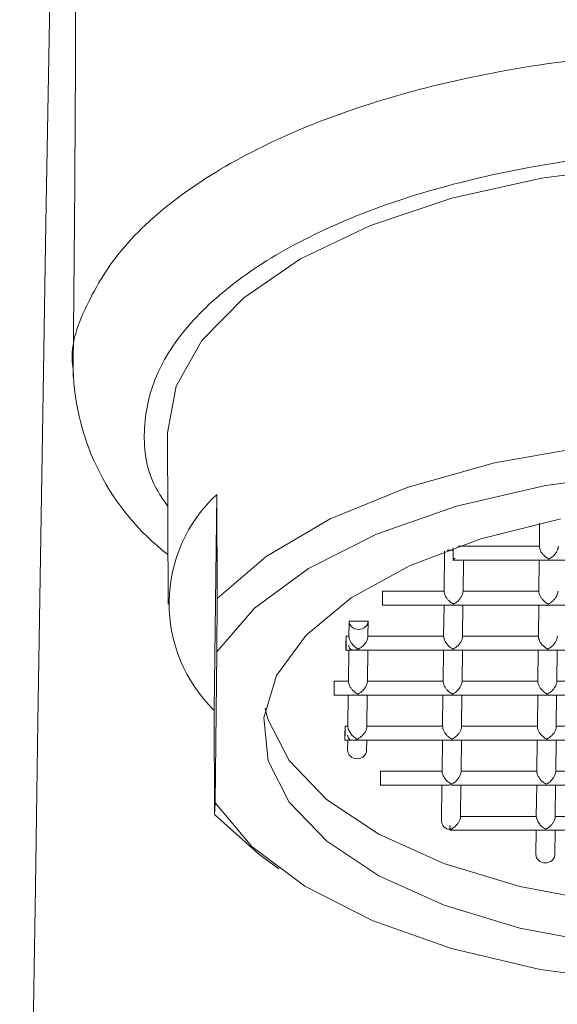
# Model space of a CAD drawing. Header units: millimetres. Extents: x 220.184 to 220.327, y 142.8 to 143.061.
# Tile 2 of 5: x 220.297 to 220.309, y 143.013 to 143.034. Entities that reach past the tile are written whole.
import ezdxf

# ---------------------------------------------------------------- set-up
doc = ezdxf.new("R2010")
doc.units = ezdxf.units.MM
doc.layers.add('SANINDUSA', color=3, linetype='Continuous')

msp = doc.modelspace()

# ---------------------------------------------------------------- linework, layer by layer
at = {"layer": 'SANINDUSA', "linetype": 'Continuous', "lineweight": 15}
for p, q in [((220.3005416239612, 143.0250215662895), (220.3005536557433, 143.0214141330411)), ((220.3015277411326, 143.019175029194), (220.3015798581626, 143.0237333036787)), ((220.3015798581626, 143.0237333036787), (220.3015871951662, 143.0215336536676)), ((220.3083987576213, 143.0231245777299), (220.3083932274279, 143.0226408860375)), ((220.3063920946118, 143.0225383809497), (220.3063823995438, 143.021690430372)), ((220.3065714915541, 143.0225557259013), (220.3064385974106, 143.0225557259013)), ((220.3065720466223, 143.0226043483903), (220.3065714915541, 143.0225557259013)), ((220.306572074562, 143.0223807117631), (220.3065714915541, 143.0225557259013)), ((220.3083932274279, 143.0226408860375), (220.3066754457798, 143.0226408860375)), ((220.3065669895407, 143.0223458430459), (220.3085990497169, 143.0223458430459)), ((220.3067823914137, 143.021690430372), (220.3067898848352, 143.0223458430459)), ((220.3083898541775, 143.0223458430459), (220.3083823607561, 143.021690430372)), ((220.3085853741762, 143.0223458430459), (220.3105994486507, 143.0223458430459)), ((220.3050824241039, 143.021690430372), (220.305080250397, 143.0215003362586)), ((220.3063823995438, 143.021690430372), (220.3050824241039, 143.021690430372)), ((220.3083823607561, 143.021690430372), (220.3067823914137, 143.021690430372)), ((220.3015871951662, 143.0215336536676), (220.3015808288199, 143.0204085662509)), ((220.3050771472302, 143.0213953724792), (220.3065882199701, 143.0213953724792)), ((220.3063790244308, 143.0213953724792), (220.3063715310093, 143.0207399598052)), ((220.3065745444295, 143.0213953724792), (220.3085881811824, 143.0213953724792)), ((220.3067715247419, 143.0207399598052), (220.3067790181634, 143.0213953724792)), ((220.3083789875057, 143.0213953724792), (220.3083714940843, 143.0207399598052)), ((220.3085745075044, 143.0213953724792), (220.3105881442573, 143.0213953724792)), ((220.3043752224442, 143.0210594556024), (220.3043715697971, 143.0207399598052)), ((220.3047752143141, 143.0210594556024), (220.3043752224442, 143.0210594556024)), ((220.304771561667, 143.0207399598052), (220.3047752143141, 143.0210594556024)), ((220.3043102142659, 143.0207399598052), (220.3043080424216, 143.0205498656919)), ((220.3043715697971, 143.0207399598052), (220.3043102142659, 143.0207399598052)), ((220.3063715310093, 143.0207399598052), (220.304771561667, 143.0207399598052)), ((220.3083714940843, 143.0207399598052), (220.3067715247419, 143.0207399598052)), ((220.3015443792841, 143.0172206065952), (220.3015808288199, 143.0204085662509)), ((220.3043049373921, 143.0204449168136), (220.3045773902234, 143.0204449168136)), ((220.3043682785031, 143.0204521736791), (220.3043607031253, 143.0197894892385)), ((220.3045637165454, 143.0204449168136), (220.3065777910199, 143.0204449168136)), ((220.3047606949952, 143.0197894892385), (220.3047681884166, 143.0204449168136)), ((220.306368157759, 143.0204449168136), (220.3063606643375, 143.0197894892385)), ((220.3065636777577, 143.0204449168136), (220.3085773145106, 143.0204449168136)), ((220.3067606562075, 143.0197894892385), (220.3067681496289, 143.0204449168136)), ((220.3083681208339, 143.0204449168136), (220.3083606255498, 143.0197894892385)), ((220.3085636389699, 143.0204449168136), (220.3105772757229, 143.0204449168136)), ((220.3087606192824, 143.0197894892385), (220.3087681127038, 143.0204449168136)), ((220.3040607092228, 143.0197894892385), (220.3040585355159, 143.0195993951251)), ((220.3043607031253, 143.0197894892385), (220.3040607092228, 143.0197894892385)), ((220.3063606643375, 143.0197894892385), (220.3047606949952, 143.0197894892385)), ((220.3083606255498, 143.0197894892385), (220.3067606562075, 143.0197894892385)), ((220.3103605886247, 143.0197894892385), (220.3087606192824, 143.0197894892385)), ((220.3040554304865, 143.0194944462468), (220.3045665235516, 143.0194944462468)), ((220.3043573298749, 143.0194944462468), (220.3043498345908, 143.0188390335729)), ((220.3045528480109, 143.0194944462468), (220.3065664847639, 143.0194944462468)), ((220.3047498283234, 143.0188390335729), (220.3047573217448, 143.0194944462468)), ((220.3063572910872, 143.0194944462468), (220.3063497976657, 143.0188390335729)), ((220.3065528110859, 143.0194944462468), (220.3085664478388, 143.0194944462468)), ((220.3067497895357, 143.0188390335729), (220.3067572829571, 143.0194944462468)), ((220.3083572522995, 143.0194944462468), (220.308349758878, 143.0188390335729)), ((220.3085527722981, 143.0194944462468), (220.3105664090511, 143.0194944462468)), ((220.3087497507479, 143.0188390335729), (220.308757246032, 143.0194944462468)), ((220.3015350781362, 143.0169753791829), (220.3015277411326, 143.019175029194)), ((220.3042884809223, 143.0188390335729), (220.3042863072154, 143.0186489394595)), ((220.3043498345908, 143.0188390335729), (220.3042884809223, 143.0188390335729)), ((220.3063497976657, 143.0188390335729), (220.3047498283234, 143.0188390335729)), ((220.308349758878, 143.0188390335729), (220.3067497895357, 143.0188390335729)), ((220.3103497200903, 143.0188390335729), (220.3087497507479, 143.0188390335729)), ((220.3042832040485, 143.0185439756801), (220.3045560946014, 143.0185439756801)), ((220.3043465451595, 143.0185512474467), (220.3043440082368, 143.0183294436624)), ((220.3045419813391, 143.0185439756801), (220.3065556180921, 143.0185439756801)), ((220.3047440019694, 143.0183294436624), (220.304746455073, 143.0185439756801)), ((220.3063464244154, 143.0185439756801), (220.3063389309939, 143.0178885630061)), ((220.3065419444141, 143.0185439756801), (220.3085555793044, 143.0185439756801)), ((220.3067389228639, 143.0178885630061), (220.3067464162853, 143.0185439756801)), ((220.3083463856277, 143.0185439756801), (220.3083388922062, 143.0178885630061)), ((220.3085419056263, 143.0185439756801), (220.3105555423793, 143.0185439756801)), ((220.3087388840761, 143.0178885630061), (220.3087463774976, 143.0185439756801)), ((220.305038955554, 143.0178885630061), (220.3050367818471, 143.0176984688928)), ((220.3063389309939, 143.0178885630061), (220.305038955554, 143.0178885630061)), ((220.3083388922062, 143.0178885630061), (220.3067389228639, 143.0178885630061)), ((220.3103388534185, 143.0178885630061), (220.3087388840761, 143.0178885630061)), ((220.3050336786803, 143.0175935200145), (220.3064427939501, 143.0175935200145)), ((220.3063355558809, 143.0175935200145), (220.306326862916, 143.0168331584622)), ((220.3065310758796, 143.0175935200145), (220.3085447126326, 143.0175935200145)), ((220.3067280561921, 143.0169380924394), (220.3067355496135, 143.0175935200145)), ((220.3083355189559, 143.0175935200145), (220.3083280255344, 143.0169380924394)), ((220.3085310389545, 143.0175935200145), (220.3105446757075, 143.0175935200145)), ((220.3087280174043, 143.0169380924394), (220.3087355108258, 143.0175935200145)), ((220.3015443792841, 143.0172206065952), (220.3015350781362, 143.0169753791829)), ((220.3015350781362, 143.0169753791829), (220.3024721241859, 143.0161407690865)), ((220.3083280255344, 143.0169380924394), (220.3067280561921, 143.0169380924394)), ((220.3103279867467, 143.0169380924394), (220.3087280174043, 143.0169380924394)), ((220.3065015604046, 143.0166430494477), (220.3085342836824, 143.0166430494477)), ((220.3083246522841, 143.0166430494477), (220.3083187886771, 143.0161301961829)), ((220.3085201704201, 143.0166430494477), (220.310533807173, 143.0166430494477)), ((220.3087187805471, 143.0161301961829), (220.308724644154, 143.0166430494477)), ((220.3024721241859, 143.0161407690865), (220.3028939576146, 143.0158305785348))]:
    msp.add_line(p, q, dxfattribs=at)
at = {"layer": 'SANINDUSA', "linetype": 'Continuous', "lineweight": 15, "flags": 128}
for points in [[(220.2985426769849, 143.0517254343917), (220.2984991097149, 143.0513404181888), (220.2984472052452, 143.050455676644), (220.2983885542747, 143.0490234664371), (220.2983276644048, 143.0470625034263), (220.2982665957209, 143.0446832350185), (220.2982069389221, 143.042041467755), (220.298150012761, 143.0392744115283), (220.2980968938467, 143.0365024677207), (220.2980333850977, 143.0329720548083), (220.2979737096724, 143.0294577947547), (220.2979153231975, 143.0258774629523), (220.2978594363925, 143.0224105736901), (220.297804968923, 143.0189240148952), (220.2977522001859, 143.0154474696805), (220.2977138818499, 143.0128636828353), (220.297672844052, 143.0100421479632), (220.2976231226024, 143.0065492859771), (220.2975644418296, 143.0023262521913), (220.2974965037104, 142.9973585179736), (220.2974191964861, 142.9916055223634)], [(220.3245414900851, 143.0251016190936), (220.3243591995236, 143.0260823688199), (220.3238178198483, 143.0270411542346), (220.3229338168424, 143.0279397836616), (220.3217340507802, 143.0287509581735), (220.3202549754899, 143.0294500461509), (220.3185415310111, 143.0300157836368), (220.3166457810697, 143.0304309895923), (220.3146253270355, 143.030683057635), (220.3125415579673, 143.0307642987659), (220.3104577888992, 143.0306722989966), (220.3084373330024, 143.0304098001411), (220.3065415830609, 143.0299847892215), (220.3048281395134, 143.0294102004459), (220.3033490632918, 143.0287034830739), (220.3021492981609, 143.0278861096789), (220.3012652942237, 143.0269829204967), (220.3007239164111, 143.0260213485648), (220.3005416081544, 143.0250306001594), (220.3005416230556, 143.0250215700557)], [(220.3235867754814, 143.021533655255), (220.3225713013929, 143.0224251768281), (220.3212380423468, 143.0232160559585), (220.3196293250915, 143.0238811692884), (220.3177962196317, 143.0243994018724), (220.3157969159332, 143.0247543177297), (220.313694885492, 143.0249346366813), (220.311556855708, 143.0249346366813), (220.3094507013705, 143.0247543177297), (220.3074432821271, 143.0243994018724), (220.3055983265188, 143.0238811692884), (220.3039743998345, 143.0232160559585), (220.3026230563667, 143.0224251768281), (220.3015871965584, 143.021533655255)], [(220.3015808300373, 143.0204085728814), (220.3023807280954, 143.021328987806), (220.3035173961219, 143.0221662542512), (220.304953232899, 143.0228926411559), (220.306640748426, 143.0234841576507), (220.308524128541, 143.0239212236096), (220.3105410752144, 143.0241893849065), (220.3126248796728, 143.0242797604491), (220.3147066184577, 143.0241893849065), (220.3167174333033, 143.0239212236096), (220.3185908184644, 143.0234841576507), (220.3202648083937, 143.0228926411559), (220.3216840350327, 143.0221662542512), (220.3228015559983, 143.021328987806), (220.3235804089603, 143.0204085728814)], [(220.3097450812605, 143.0142475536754), (220.3079801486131, 143.0145787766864), (220.3063808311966, 143.0150630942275), (220.3050049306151, 143.0156829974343), (220.3039021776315, 143.0164160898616), (220.3031124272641, 143.0172358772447), (220.3026642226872, 143.0181127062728), (220.3025737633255, 143.0190149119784), (220.302844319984, 143.0199098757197), (220.3034661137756, 143.0207652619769), (220.3044166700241, 143.0215501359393), (220.3056616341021, 143.0222361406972), (220.307156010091, 143.0227984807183), (220.3088457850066, 143.0232168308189)], [(220.3026039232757, 143.0192213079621), (220.3026612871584, 143.0189925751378), (220.3031094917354, 143.0181157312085), (220.3038992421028, 143.0172959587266), (220.305001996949, 143.0165628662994), (220.3063778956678, 143.0159429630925), (220.3079772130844, 143.0154586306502), (220.3097421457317, 143.0151274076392), (220.3116089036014, 143.0149612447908), (220.3135100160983, 143.0149661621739), (220.3153767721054, 143.0151419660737), (220.3171417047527, 143.0154823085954), (220.3187410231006, 143.0159748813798), (220.3201169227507, 143.0166018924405), (220.3212196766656, 143.0173406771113), (220.322009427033, 143.0181645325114), (220.32245763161, 143.0190436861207), (220.3225179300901, 143.0192877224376)], [(220.3235439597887, 143.0172206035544), (220.3227440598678, 143.0163001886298), (220.3216073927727, 143.0154629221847), (220.3201715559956, 143.0147365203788), (220.3184840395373, 143.0141450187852), (220.3166006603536, 143.0137079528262), (220.3145837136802, 143.0134397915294), (220.3124999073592, 143.0133494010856), (220.3104181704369, 143.0134397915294), (220.3084073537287, 143.0137079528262), (220.3065339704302, 143.0141450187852), (220.3048599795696, 143.0147365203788), (220.3034407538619, 143.0154629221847), (220.302323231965, 143.0163001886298), (220.3015443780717, 143.0172206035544)]]:
    msp.add_lwpolyline(points, dxfattribs=at)
at = {"layer": 'SANINDUSA', "linetype": 'Continuous', "lineweight": 15}
for centre, radius, start, end in [((219.1450885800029, 143.0381203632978), 1.153519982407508, 359.4085080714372, 0.6399459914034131), ((220.3036667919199, 143.0265275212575), 0.005121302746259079, 181.7209876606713, 232.5142926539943), ((220.3037166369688, 143.0214294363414), 0.003142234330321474, 132.8451323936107, 225.8447492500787)]:
    msp.add_arc(centre, radius, start, end, dxfattribs=at)
msp.add_ellipse((220.3065378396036, 143.0177935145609), major_axis=(0.0001730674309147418, 0.0001710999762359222), ratio=0.5983829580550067, start_param=3.685873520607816, end_param=4.181102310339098, dxfattribs=at)
for points, knots in [([(220.2985508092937, 143.0263723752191), (220.2985498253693, 143.0263773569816), (220.2984617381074, 143.0268233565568), (220.2987817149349, 143.0277159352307), (220.2995471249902, 143.0289867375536), (220.3008734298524, 143.030154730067), (220.3026319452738, 143.0311777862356), (220.3047728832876, 143.0320166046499), (220.3072140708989, 143.0326346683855), (220.309860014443, 143.0330310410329), (220.3116954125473, 143.0330786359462), (220.3126133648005, 143.0331024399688)], [0, 0, 0, 0, 0.001418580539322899, 0.1270004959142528, 0.2515578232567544, 0.3765579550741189, 0.5008689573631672, 0.6258987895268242, 0.750331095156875, 0.8751311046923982, 1, 1, 1, 1]), ([(220.3005467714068, 143.0234788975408), (220.3004511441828, 143.0236190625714), (220.3001037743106, 143.0241282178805), (220.2999901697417, 143.0250655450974), (220.3002198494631, 143.0262311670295), (220.3009551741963, 143.027357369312), (220.3021249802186, 143.0283913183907), (220.3036984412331, 143.0292994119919), (220.3056087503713, 143.0300457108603), (220.3077885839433, 143.0305982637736), (220.3101510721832, 143.0309558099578), (220.311790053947, 143.0310033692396), (220.3126097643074, 143.0310271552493)], [0, 0, 0, 0, 0.04042271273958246, 0.1468371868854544, 0.2541215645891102, 0.3605326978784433, 0.4673240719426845, 0.573530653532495, 0.6803557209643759, 0.7866718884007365, 0.8933073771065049, 1, 1, 1, 1]), ([(220.3085927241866, 143.0223698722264), (220.3085798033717, 143.022376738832), (220.3085554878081, 143.0223896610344), (220.3085220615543, 143.0224149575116), (220.3084938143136, 143.0224404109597), (220.308470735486, 143.0224647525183), (220.3084504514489, 143.0224897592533), (220.308432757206, 143.0225162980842), (220.3084136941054, 143.0225516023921), (220.3083971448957, 143.0225944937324), (220.3083945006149, 143.0226258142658), (220.3083932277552, 143.0226408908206)], [0, 0, 0, 0, 0.1449965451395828, 0.272867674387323, 0.383669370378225, 0.4774921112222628, 0.5544904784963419, 0.6469410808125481, 0.731670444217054, 0.8708360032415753, 1, 1, 1, 1]), ([(220.3085927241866, 143.0223698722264), (220.3086058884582, 143.0223766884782), (220.3086306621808, 143.0223895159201), (220.3086649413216, 143.0224145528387), (220.3086933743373, 143.0224400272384), (220.3087160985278, 143.0224646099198), (220.3087416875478, 143.0224967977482), (220.3087679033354, 143.022538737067), (220.3087893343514, 143.0225925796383), (220.3087919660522, 143.0226252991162), (220.3087932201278, 143.0226408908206)], [0, 0, 0, 0, 0.1450946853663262, 0.2730523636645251, 0.3839290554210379, 0.477815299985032, 0.5548657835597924, 0.7205398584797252, 0.8668297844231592, 0.9999999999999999, 0.9999999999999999, 0.9999999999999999, 0.9999999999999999]), ([(220.3050824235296, 143.0216904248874), (220.3050825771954, 143.0216443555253), (220.3050826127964, 143.0215883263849), (220.305082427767, 143.0214879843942), (220.3050822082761, 143.0214442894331), (220.3050816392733, 143.0213945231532), (220.3050812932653, 143.0213887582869), (220.3050806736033, 143.0214187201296), (220.3050804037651, 143.0214542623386), (220.3050802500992, 143.0215003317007)], [0, 0, 0, 0, 0.25, 0.25, 0.5, 0.5, 0.75, 0.75, 1, 1, 1, 1]), ([(220.3065818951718, 143.0214194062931), (220.3065689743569, 143.0214262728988), (220.3065446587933, 143.0214391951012), (220.3065112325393, 143.0214644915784), (220.3064829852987, 143.0214899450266), (220.3064599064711, 143.0215142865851), (220.306439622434, 143.0215392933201), (220.3064219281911, 143.021565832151), (220.3064028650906, 143.0216011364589), (220.3063863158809, 143.0216440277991), (220.3063836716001, 143.0216753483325), (220.3063823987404, 143.0216904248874)], [0, 0, 0, 0, 0.1449965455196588, 0.2728676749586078, 0.3836693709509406, 0.4774921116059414, 0.5544904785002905, 0.6469410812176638, 0.7316704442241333, 0.8708360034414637, 1, 1, 1, 1]), ([(220.306782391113, 143.0216904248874), (220.3067818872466, 143.021680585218), (220.3067808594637, 143.0216605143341), (220.3067723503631, 143.0216279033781), (220.3067560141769, 143.0215871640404), (220.3067260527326, 143.0215380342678), (220.3066854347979, 143.0214914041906), (220.3066357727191, 143.0214490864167), (220.3066018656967, 143.0214304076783), (220.3065818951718, 143.0214194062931)], [0, 0, 0, 0, 0.08562732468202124, 0.1746619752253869, 0.2690923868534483, 0.430451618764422, 0.6239893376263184, 0.7785376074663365, 0.9999999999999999, 0.9999999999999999, 0.9999999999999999, 0.9999999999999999]), ([(220.3085818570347, 143.0214194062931), (220.3085689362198, 143.0214262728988), (220.3085446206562, 143.0214391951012), (220.3085111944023, 143.0214644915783), (220.3084829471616, 143.0214899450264), (220.308459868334, 143.021514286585), (220.3084395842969, 143.0215392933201), (220.3084218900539, 143.021565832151), (220.3084028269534, 143.0216011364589), (220.3083862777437, 143.0216440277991), (220.3083836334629, 143.0216753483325), (220.3083823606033, 143.0216904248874)], [0, 0, 0, 0, 0.1449965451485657, 0.2728676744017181, 0.3836693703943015, 0.4774921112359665, 0.5544904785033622, 0.6469410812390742, 0.7316704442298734, 0.8708360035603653, 1, 1, 1, 1]), ([(220.3087823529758, 143.0216904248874), (220.3087818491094, 143.021680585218), (220.3087808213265, 143.0216605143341), (220.3087723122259, 143.0216279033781), (220.3087559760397, 143.0215871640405), (220.3087260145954, 143.0215380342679), (220.3086853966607, 143.0214914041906), (220.308635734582, 143.0214490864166), (220.3086018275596, 143.0214304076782), (220.3085818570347, 143.0214194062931)], [0, 0, 0, 0, 0.08562732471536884, 0.1746619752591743, 0.2690923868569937, 0.4304516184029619, 0.6239893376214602, 0.7785376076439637, 1, 1, 1, 1]), ([(220.3047752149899, 143.0210594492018), (220.3047753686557, 143.0210133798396), (220.304753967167, 143.020967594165), (220.3046801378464, 143.0209024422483), (220.304628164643, 143.0208834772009), (220.3045234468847, 143.0208834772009), (220.3044713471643, 143.0209024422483), (220.304397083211, 143.020967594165), (220.3043753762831, 143.0210133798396), (220.3043752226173, 143.0210594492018)], [0, 0, 0, 0, 0.25, 0.25, 0.5, 0.5, 0.75, 0.75, 1, 1, 1, 1]), ([(220.3043102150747, 143.0207399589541), (220.3043103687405, 143.020693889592), (220.3043104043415, 143.0206378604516), (220.3043102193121, 143.020537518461), (220.3043099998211, 143.0204938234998), (220.3043094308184, 143.0204440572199), (220.3043090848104, 143.0204382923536), (220.3043084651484, 143.0204682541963), (220.3043081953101, 143.0205037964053), (220.3043080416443, 143.0205498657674)], [0, 0, 0, 0, 0.25, 0.25, 0.5, 0.5, 0.75, 0.75, 1, 1, 1, 1]), ([(220.304571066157, 143.0204689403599), (220.3045581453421, 143.0204758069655), (220.3045338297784, 143.0204887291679), (220.3045004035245, 143.0205140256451), (220.3044721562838, 143.0205394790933), (220.3044490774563, 143.0205638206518), (220.3044287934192, 143.0205888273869), (220.3044110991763, 143.0206153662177), (220.3043920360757, 143.0206506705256), (220.3043754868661, 143.0206935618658), (220.3043728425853, 143.0207248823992), (220.3043715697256, 143.0207399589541)], [0, 0, 0, 0, 0.1449965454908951, 0.2728676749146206, 0.3836693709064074, 0.4774921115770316, 0.5544904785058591, 0.6469410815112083, 0.7316704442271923, 0.8708360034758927, 1, 1, 1, 1]), ([(220.3047715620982, 143.0207399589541), (220.3047710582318, 143.0207301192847), (220.3047700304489, 143.0207100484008), (220.3047615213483, 143.0206774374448), (220.3047451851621, 143.0206366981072), (220.3047152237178, 143.0205875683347), (220.3046746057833, 143.0205409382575), (220.3046249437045, 143.0204986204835), (220.3045910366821, 143.0204799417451), (220.304571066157, 143.0204689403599)], [0, 0, 0, 0, 0.08562732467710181, 0.1746619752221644, 0.2690923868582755, 0.4304516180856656, 0.6239893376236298, 0.778537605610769, 0.9999999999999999, 0.9999999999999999, 0.9999999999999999, 0.9999999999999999]), ([(220.3063715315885, 143.0207399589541), (220.3063722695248, 143.0207284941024), (220.3063737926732, 143.020704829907), (220.3063855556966, 143.0206659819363), (220.3064043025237, 143.0206258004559), (220.3064363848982, 143.0205767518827), (220.3064910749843, 143.0205153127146), (220.3065411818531, 143.020486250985), (220.3065710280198, 143.0204689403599)], [0, 0, 0, 0, 0.09926001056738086, 0.2048790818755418, 0.3198288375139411, 0.4464254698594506, 0.6702632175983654, 1, 1, 1, 1]), ([(220.306771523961, 143.0207399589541), (220.3067710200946, 143.0207301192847), (220.3067699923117, 143.0207100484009), (220.3067614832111, 143.0206774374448), (220.306745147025, 143.0206366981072), (220.3067151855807, 143.0205875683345), (220.3066745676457, 143.0205409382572), (220.306624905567, 143.0204986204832), (220.3065909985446, 143.0204799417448), (220.3065710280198, 143.0204689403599)], [0, 0, 0, 0, 0.08562732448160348, 0.1746619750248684, 0.2690923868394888, 0.4304516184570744, 0.6239893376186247, 0.778537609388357, 0.9999999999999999, 0.9999999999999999, 0.9999999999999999, 0.9999999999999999]), ([(220.3085709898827, 143.0204689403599), (220.3085580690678, 143.0204758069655), (220.3085337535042, 143.0204887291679), (220.3085003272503, 143.020514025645), (220.3084720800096, 143.0205394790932), (220.308449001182, 143.0205638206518), (220.3084287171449, 143.0205888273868), (220.308411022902, 143.0206153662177), (220.3083919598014, 143.0206506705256), (220.3083754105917, 143.0206935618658), (220.308372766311, 143.0207248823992), (220.3083714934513, 143.0207399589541)], [0, 0, 0, 0, 0.1449965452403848, 0.2728676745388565, 0.3836693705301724, 0.4774921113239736, 0.554490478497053, 0.6469410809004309, 0.7316704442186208, 0.8708360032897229, 1, 1, 1, 1]), ([(220.3087714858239, 143.0207399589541), (220.3087709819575, 143.0207301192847), (220.3087699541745, 143.0207100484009), (220.3087614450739, 143.0206774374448), (220.3087451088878, 143.0206366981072), (220.3087151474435, 143.0205875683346), (220.3086745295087, 143.0205409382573), (220.3086248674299, 143.0204986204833), (220.3085909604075, 143.0204799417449), (220.3085709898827, 143.0204689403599)], [0, 0, 0, 0, 0.08562732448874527, 0.1746619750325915, 0.2690923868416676, 0.4304516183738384, 0.6239893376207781, 0.7785376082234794, 0.9999999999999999, 0.9999999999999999, 0.9999999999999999, 0.9999999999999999]), ([(220.304571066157, 143.0204689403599), (220.3045578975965, 143.0204634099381), (220.3045331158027, 143.020453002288), (220.3044987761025, 143.0204461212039), (220.3044702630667, 143.0204446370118), (220.3044474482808, 143.0204472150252), (220.3044217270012, 143.0204546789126), (220.3043953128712, 143.0204722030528), (220.3043735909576, 143.0205055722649), (220.3043707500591, 143.0205355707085), (220.3043693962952, 143.0205498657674)], [0, 0, 0, 0, 0.1450946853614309, 0.2730523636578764, 0.3839290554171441, 0.4778152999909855, 0.5548657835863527, 0.7205398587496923, 0.8668297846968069, 1, 1, 1, 1]), ([(220.3040607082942, 143.0197894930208), (220.3040608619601, 143.0197434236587), (220.304060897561, 143.0196873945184), (220.3040607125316, 143.0195870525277), (220.3040604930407, 143.0195433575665), (220.3040599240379, 143.0194935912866), (220.30405957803, 143.0194878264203), (220.3040589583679, 143.019517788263), (220.3040586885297, 143.019553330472), (220.3040585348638, 143.0195993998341)], [0, 0, 0, 0, 0.25, 0.25, 0.5, 0.5, 0.75, 0.75, 1, 1, 1, 1]), ([(220.304560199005, 143.0195184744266), (220.3045472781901, 143.0195253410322), (220.3045229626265, 143.0195382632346), (220.3044895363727, 143.0195635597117), (220.304461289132, 143.0195890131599), (220.3044382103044, 143.0196133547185), (220.3044179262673, 143.0196383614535), (220.3044002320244, 143.0196649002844), (220.3043811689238, 143.0197002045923), (220.3043646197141, 143.0197430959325), (220.3043619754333, 143.0197744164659), (220.3043607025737, 143.0197894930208)], [0, 0, 0, 0, 0.144996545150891, 0.2728676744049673, 0.3836693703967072, 0.4774921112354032, 0.5544904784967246, 0.6469410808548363, 0.7316704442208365, 0.8708360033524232, 1, 1, 1, 1]), ([(220.3047606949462, 143.0197894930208), (220.3047601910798, 143.0197796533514), (220.3047591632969, 143.0197595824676), (220.3047506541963, 143.0197269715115), (220.3047343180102, 143.0196862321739), (220.3047043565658, 143.0196371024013), (220.3046637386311, 143.0195904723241), (220.3046140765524, 143.0195481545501), (220.30458016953, 143.0195294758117), (220.304560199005, 143.0195184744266)], [0, 0, 0, 0, 0.08562732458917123, 0.1746619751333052, 0.2690923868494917, 0.4304516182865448, 0.6239893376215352, 0.7785376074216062, 1, 1, 1, 1]), ([(220.3065601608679, 143.0195184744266), (220.306547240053, 143.0195253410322), (220.3065229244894, 143.0195382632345), (220.3064894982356, 143.0195635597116), (220.3064612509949, 143.0195890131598), (220.3064381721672, 143.0196133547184), (220.3064178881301, 143.0196383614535), (220.3064001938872, 143.0196649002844), (220.3063811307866, 143.0197002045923), (220.3063645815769, 143.0197430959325), (220.3063619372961, 143.0197744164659), (220.3063606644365, 143.0197894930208)], [0, 0, 0, 0, 0.1449965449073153, 0.2728676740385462, 0.3836693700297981, 0.4774921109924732, 0.5544904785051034, 0.6469410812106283, 0.7316704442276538, 0.8708360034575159, 1, 1, 1, 1]), ([(220.306760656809, 143.0197894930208), (220.3067601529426, 143.0197796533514), (220.3067591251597, 143.0197595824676), (220.3067506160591, 143.0197269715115), (220.306734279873, 143.0196862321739), (220.3067043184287, 143.0196371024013), (220.3066637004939, 143.019590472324), (220.3066140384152, 143.0195481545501), (220.3065801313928, 143.0195294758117), (220.3065601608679, 143.0195184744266)], [0, 0, 0, 0, 0.08562732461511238, 0.1746619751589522, 0.2690923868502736, 0.4304516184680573, 0.6239893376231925, 0.7785376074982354, 1, 1, 1, 1]), ([(220.3085601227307, 143.0195184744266), (220.3085472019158, 143.0195253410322), (220.3085228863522, 143.0195382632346), (220.3084894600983, 143.0195635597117), (220.3084612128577, 143.0195890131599), (220.30843813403, 143.0196133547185), (220.3084178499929, 143.0196383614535), (220.30840015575, 143.0196649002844), (220.3083810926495, 143.0197002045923), (220.3083645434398, 143.0197430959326), (220.308361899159, 143.019774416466), (220.3083606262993, 143.0197894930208)], [0, 0, 0, 0, 0.1449965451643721, 0.2728676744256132, 0.3836693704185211, 0.4774921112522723, 0.5544904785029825, 0.6469410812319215, 0.731670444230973, 0.8708360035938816, 0.9999999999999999, 0.9999999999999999, 0.9999999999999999, 0.9999999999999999]), ([(220.3087606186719, 143.0197894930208), (220.3087601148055, 143.0197796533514), (220.3087590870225, 143.0197595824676), (220.308750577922, 143.0197269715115), (220.3087342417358, 143.0196862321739), (220.3087042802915, 143.0196371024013), (220.3086636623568, 143.0195904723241), (220.3086140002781, 143.0195481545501), (220.3085800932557, 143.0195294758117), (220.3085601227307, 143.0195184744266)], [0, 0, 0, 0, 0.08562732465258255, 0.1746619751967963, 0.2690923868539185, 0.4304516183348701, 0.6239893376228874, 0.7785376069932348, 1, 1, 1, 1]), ([(220.3042884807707, 143.0188390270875), (220.3042886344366, 143.0187929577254), (220.3042886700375, 143.0187369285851), (220.3042884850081, 143.0186365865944), (220.3042882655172, 143.0185928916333), (220.3042876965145, 143.0185431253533), (220.3042873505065, 143.018537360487), (220.3042867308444, 143.0185673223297), (220.3042864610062, 143.0186028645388), (220.3042863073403, 143.0186489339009)], [0, 0, 0, 0, 0.25, 0.25, 0.5, 0.5, 0.75, 0.75, 1, 1, 1, 1]), ([(220.3043498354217, 143.0188390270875), (220.3043505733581, 143.0188275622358), (220.3043520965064, 143.0188038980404), (220.3043638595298, 143.0187650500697), (220.3043826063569, 143.0187248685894), (220.3044146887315, 143.0186758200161), (220.3044693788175, 143.018614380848), (220.3045194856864, 143.0185853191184), (220.3045493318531, 143.0185680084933)], [0, 0, 0, 0, 0.09926001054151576, 0.2048790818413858, 0.3198288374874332, 0.4464254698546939, 0.6702632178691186, 1, 1, 1, 1]), ([(220.3047498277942, 143.0188390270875), (220.3047493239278, 143.0188291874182), (220.3047482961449, 143.0188091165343), (220.3047397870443, 143.0187765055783), (220.3047234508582, 143.0187357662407), (220.3046934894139, 143.0186866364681), (220.3046528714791, 143.0186400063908), (220.3046032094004, 143.0185976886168), (220.304569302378, 143.0185790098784), (220.3045493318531, 143.0185680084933)], [0, 0, 0, 0, 0.08562732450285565, 0.17466197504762, 0.2690923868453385, 0.4304516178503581, 0.6239893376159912, 0.7785376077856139, 1, 1, 1, 1]), ([(220.3065492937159, 143.0185680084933), (220.306536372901, 143.0185748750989), (220.3065120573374, 143.0185877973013), (220.3064786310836, 143.0186130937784), (220.3064503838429, 143.0186385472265), (220.3064273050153, 143.0186628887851), (220.3064070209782, 143.0186878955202), (220.3063893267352, 143.0187144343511), (220.3063702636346, 143.018749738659), (220.3063537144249, 143.0187926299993), (220.3063510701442, 143.0188239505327), (220.3063497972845, 143.0188390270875)], [0, 0, 0, 0, 0.1449965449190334, 0.2728676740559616, 0.3836693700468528, 0.4774921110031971, 0.5544904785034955, 0.6469410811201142, 0.7316704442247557, 0.8708360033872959, 1, 1, 1, 1]), ([(220.3067497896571, 143.0188390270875), (220.3067492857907, 143.0188291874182), (220.3067482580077, 143.0188091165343), (220.3067397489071, 143.0187765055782), (220.306723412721, 143.0187357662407), (220.3066934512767, 143.0186866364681), (220.3066528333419, 143.0186400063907), (220.3066031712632, 143.0185976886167), (220.3065692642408, 143.0185790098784), (220.3065492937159, 143.0185680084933)], [0, 0, 0, 0, 0.08562732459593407, 0.1746619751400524, 0.2690923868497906, 0.4304516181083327, 0.6239893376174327, 0.778537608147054, 1, 1, 1, 1]), ([(220.3085492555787, 143.0185680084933), (220.3085363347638, 143.0185748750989), (220.3085120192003, 143.0185877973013), (220.3084785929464, 143.0186130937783), (220.3084503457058, 143.0186385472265), (220.3084272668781, 143.0186628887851), (220.308406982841, 143.0186878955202), (220.308389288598, 143.0187144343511), (220.3083702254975, 143.0187497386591), (220.3083536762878, 143.0187926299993), (220.308351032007, 143.0188239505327), (220.3083497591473, 143.0188390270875)], [0, 0, 0, 0, 0.1449965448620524, 0.2728676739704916, 0.3836693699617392, 0.4774921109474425, 0.5544904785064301, 0.6469410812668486, 0.7316704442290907, 0.8708360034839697, 1, 1, 1, 1]), ([(220.3087497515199, 143.0188390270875), (220.3087492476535, 143.0188291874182), (220.3087482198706, 143.0188091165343), (220.30873971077, 143.0187765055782), (220.3087233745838, 143.0187357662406), (220.3086934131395, 143.018686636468), (220.3086527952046, 143.0186400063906), (220.3086031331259, 143.0185976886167), (220.3085692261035, 143.0185790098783), (220.3085492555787, 143.0185680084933)], [0, 0, 0, 0, 0.08562732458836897, 0.174661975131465, 0.26909238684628, 0.4304516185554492, 0.6239893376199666, 0.7785376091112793, 1, 1, 1, 1]), ([(220.3045493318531, 143.0185680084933), (220.3045361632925, 143.0185624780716), (220.3045113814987, 143.0185520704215), (220.3044770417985, 143.0185451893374), (220.3044485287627, 143.0185437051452), (220.3044257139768, 143.0185462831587), (220.3043999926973, 143.018553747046), (220.3043735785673, 143.0185712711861), (220.3043518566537, 143.0186046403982), (220.3043490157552, 143.0186346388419), (220.3043476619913, 143.0186489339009)], [0, 0, 0, 0, 0.1450946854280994, 0.2730523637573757, 0.383929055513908, 0.4778153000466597, 0.5548657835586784, 0.7205398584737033, 0.8668297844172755, 1, 1, 1, 1]), ([(220.3043440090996, 143.0183294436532), (220.3043441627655, 143.0182833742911), (220.3043658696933, 143.0182375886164), (220.3044401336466, 143.0181724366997), (220.3044922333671, 143.0181534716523), (220.3045969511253, 143.0181534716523), (220.3046489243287, 143.0181724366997), (220.3047227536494, 143.0182375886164), (220.3047441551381, 143.0182833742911), (220.3047440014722, 143.0183294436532)], [0, 0, 0, 0, 0.25, 0.25, 0.5, 0.5, 0.75, 0.75, 1, 1, 1, 1]), ([(220.3050389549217, 143.0178885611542), (220.3050391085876, 143.0178424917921), (220.3050391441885, 143.0177864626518), (220.3050389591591, 143.0176861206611), (220.3050387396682, 143.0176424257), (220.3050381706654, 143.0175926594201), (220.3050378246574, 143.0175868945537), (220.3050372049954, 143.0176168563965), (220.3050369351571, 143.0176523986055), (220.3050367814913, 143.0176984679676)], [0, 0, 0, 0, 0.25, 0.25, 0.5, 0.5, 0.75, 0.75, 1, 1, 1, 1]), ([(220.3063389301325, 143.0178885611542), (220.3063396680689, 143.0178770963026), (220.3063411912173, 143.0178534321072), (220.3063529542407, 143.0178145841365), (220.3063717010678, 143.0177744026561), (220.3064037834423, 143.0177253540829), (220.3064584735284, 143.0176639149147), (220.3065085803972, 143.0176348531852), (220.3065384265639, 143.01761754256)], [0, 0, 0, 0, 0.09926001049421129, 0.2048790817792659, 0.3198288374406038, 0.4464254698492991, 0.6702632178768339, 1, 1, 1, 1]), ([(220.3067389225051, 143.0178885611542), (220.3067384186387, 143.0178787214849), (220.3067373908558, 143.017858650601), (220.3067288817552, 143.0178260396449), (220.306712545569, 143.0177853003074), (220.3066825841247, 143.0177361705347), (220.3066419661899, 143.0176895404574), (220.3065923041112, 143.0176472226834), (220.3065583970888, 143.0176285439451), (220.3065384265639, 143.01761754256)], [0, 0, 0, 0, 0.0856273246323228, 0.1746619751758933, 0.2690923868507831, 0.4304516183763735, 0.6239893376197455, 0.7785376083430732, 1, 1, 1, 1]), ([(220.3085383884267, 143.01761754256), (220.3085254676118, 143.0176244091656), (220.3085011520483, 143.017637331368), (220.3084677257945, 143.0176626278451), (220.3084394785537, 143.0176880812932), (220.3084163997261, 143.0177124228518), (220.308396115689, 143.0177374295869), (220.3083784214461, 143.0177639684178), (220.3083593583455, 143.0177992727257), (220.3083428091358, 143.017842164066), (220.308340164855, 143.0178734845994), (220.3083388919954, 143.0178885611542)], [0, 0, 0, 0, 0.1449965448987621, 0.272867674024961, 0.3836693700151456, 0.4774921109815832, 0.5544904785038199, 0.6469410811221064, 0.7316704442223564, 0.870836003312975, 1, 1, 1, 1]), ([(220.3087388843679, 143.0178885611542), (220.3087383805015, 143.0178787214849), (220.3087373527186, 143.017858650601), (220.308728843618, 143.017826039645), (220.3087125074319, 143.0177853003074), (220.3086825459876, 143.0177361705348), (220.3086419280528, 143.0176895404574), (220.308592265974, 143.0176472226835), (220.3085583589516, 143.0176285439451), (220.3085383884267, 143.01761754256)], [0, 0, 0, 0, 0.08562732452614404, 0.1746619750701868, 0.2690923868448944, 0.4304516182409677, 0.6239893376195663, 0.7785376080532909, 1, 1, 1, 1]), ([(220.3067280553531, 143.016938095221), (220.3067275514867, 143.0169282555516), (220.3067265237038, 143.0169081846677), (220.3067180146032, 143.0168755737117), (220.3067016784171, 143.0168348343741), (220.3066717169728, 143.0167857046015), (220.3066310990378, 143.0167390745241), (220.3065814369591, 143.0166967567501), (220.3065475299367, 143.0166780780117), (220.3065275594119, 143.0166670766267)], [0, 0, 0, 0, 0.08562732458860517, 0.1746619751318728, 0.2690923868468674, 0.4304516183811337, 0.6239893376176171, 0.7785376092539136, 1, 1, 1, 1]), ([(220.3083280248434, 143.016938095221), (220.3083287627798, 143.0169266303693), (220.3083302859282, 143.0169029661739), (220.3083420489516, 143.0168641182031), (220.3083607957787, 143.0168239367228), (220.3083928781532, 143.0167748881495), (220.3084475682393, 143.0167134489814), (220.3084976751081, 143.0166843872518), (220.3085275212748, 143.0166670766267)], [0, 0, 0, 0, 0.09926001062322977, 0.2048790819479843, 0.3198288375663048, 0.4464254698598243, 0.6702632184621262, 1, 1, 1, 1]), ([(220.3087280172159, 143.016938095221), (220.3087275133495, 143.0169282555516), (220.3087264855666, 143.0169081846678), (220.308717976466, 143.0168755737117), (220.3087016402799, 143.0168348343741), (220.3086716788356, 143.0167857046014), (220.3086310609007, 143.0167390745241), (220.308581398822, 143.0166967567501), (220.3085474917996, 143.0166780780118), (220.3085275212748, 143.0166670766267)], [0, 0, 0, 0, 0.08562732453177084, 0.174661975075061, 0.2690923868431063, 0.4304516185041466, 0.6239893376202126, 0.7785376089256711, 1, 1, 1, 1]), ([(220.3063268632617, 143.0168331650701), (220.3063270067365, 143.0167901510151), (220.3063458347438, 143.0167473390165), (220.3064114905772, 143.0166834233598), (220.3064580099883, 143.0166626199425), (220.3065066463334, 143.0166581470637)], [0, 0, 0, 0, 0.5, 0.5, 1, 1, 1, 1]), ([(220.3065050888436, 143.0167480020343), (220.306505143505, 143.0167340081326), (220.3065052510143, 143.0167064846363), (220.3065054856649, 143.0166745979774), (220.3065057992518, 143.0166495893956), (220.3065062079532, 143.0166367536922), (220.3065064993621, 143.0166509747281), (220.3065066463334, 143.0166581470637)], [0, 0, 0, 0, 0.1691031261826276, 0.3325955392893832, 0.500653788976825, 0.7481562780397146, 1, 1, 1, 1]), ([(220.3083187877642, 143.0161301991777), (220.3083189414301, 143.0160841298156), (220.3083406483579, 143.0160383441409), (220.3084149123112, 143.0159731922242), (220.3084670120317, 143.0159542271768), (220.3085717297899, 143.0159542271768), (220.3086237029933, 143.0159731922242), (220.3086975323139, 143.0160383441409), (220.3087189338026, 143.0160841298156), (220.3087187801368, 143.0161301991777)], [0, 0, 0, 0, 0.25, 0.25, 0.5, 0.5, 0.75, 0.75, 1, 1, 1, 1])]:
    msp.add_open_spline(points, degree=3, knots=knots, dxfattribs=at)
for points in [[(220.3065718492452, 143.0223609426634), (220.306571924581, 143.0223675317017), (220.3065719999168, 143.0223741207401), (220.3065720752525, 143.0223807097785)], [(220.3065927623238, 143.0223698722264), (220.3065857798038, 143.0223665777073), (220.3065787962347, 143.0223636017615), (220.3065718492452, 143.0223609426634)], [(220.3065720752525, 143.0223807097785), (220.3065859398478, 143.0223807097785), (220.306599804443, 143.0223807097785), (220.3066136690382, 143.0223807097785)], [(220.3065927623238, 143.0223698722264), (220.3065858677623, 143.0223731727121), (220.3065789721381, 143.0223767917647), (220.3065720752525, 143.0223807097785)], [(220.3065066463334, 143.0166581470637), (220.3065067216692, 143.0166647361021), (220.3065067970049, 143.0166713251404), (220.3065068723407, 143.0166779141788)], [(220.3065066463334, 143.0166581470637), (220.306513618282, 143.0166607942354), (220.3065205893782, 143.0166637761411), (220.3065275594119, 143.0166670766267)], [(220.3065066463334, 143.0166581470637), (220.3065204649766, 143.0166568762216), (220.3065344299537, 143.0166568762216), (220.306548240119, 143.0166581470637)], [(220.3065068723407, 143.0166779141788), (220.3065137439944, 143.0166739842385), (220.3065206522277, 143.0166703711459), (220.3065275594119, 143.0166670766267)]]:
    msp.add_open_spline(points, degree=3, dxfattribs=at)

doc.saveas('drawing.dxf')
